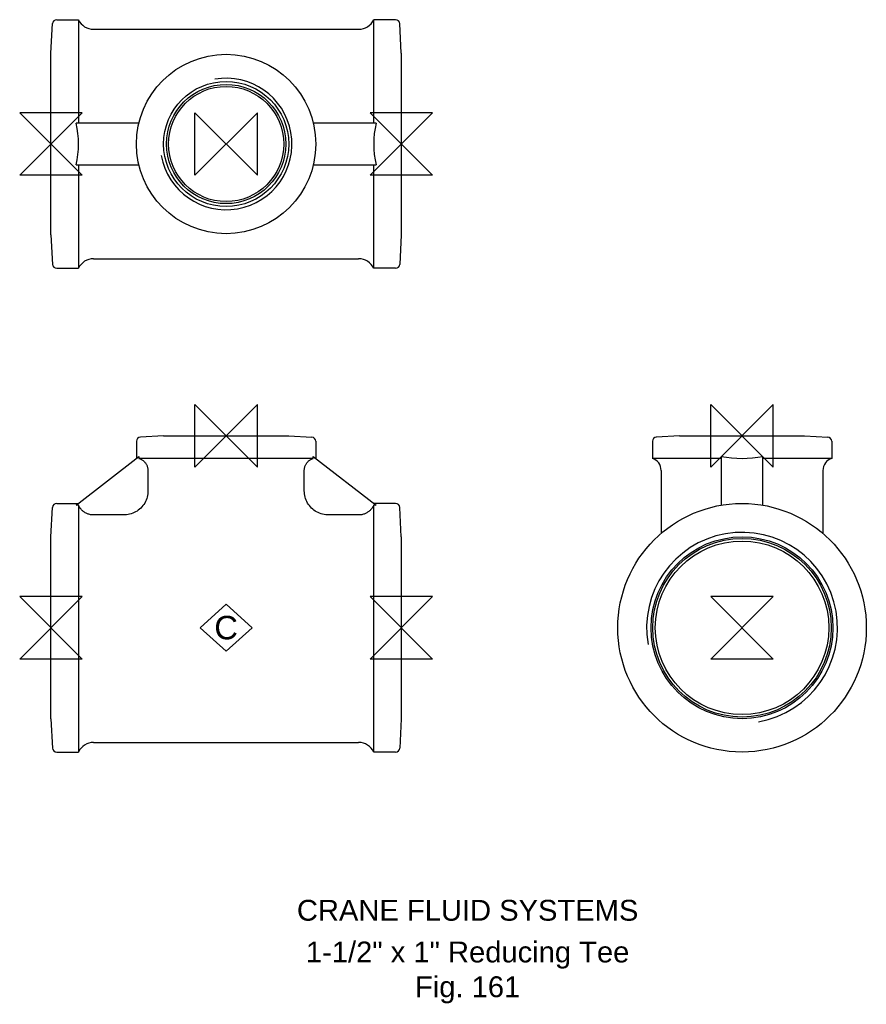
# Model space of a CAD drawing. Extents: x -8 to 196, y -90 to 146.
import ezdxf

# ---------------------------------------------------------------- set-up
doc = ezdxf.new("R2010")
doc.units = 0
doc.header["$MEASUREMENT"] = 0
doc.layers.get('0').update_dxf_attribs({"linetype": 'CONTINUOUS'})
for name, color, linetype in [('DETAIL', 2, 'CONTINUOUS'), ('ORIGIN', 6, 'CONTINUOUS'), ('SYMBOL', 3, 'CONTINUOUS')]:
    doc.layers.add(name, color=color, linetype=linetype)
doc.layers.add('TEXT', color=7, linetype='CONTINUOUS', lineweight=13)
doc.styles.add('fastrack', font='ARIAL.TTF')

# ---------------------------------------------------------------- blocks, each defined once
blk = doc.blocks.new('C Symbol')
at = {"layer": 'SYMBOL'}
for p, q in [((-10, 0), (0, 9)), ((0, 9), (10, 0)), ((0, -9), (-10, 0)), ((10, 0), (0, -9))]:
    blk.add_line(p, q, dxfattribs=at)
at = {"layer": 'SYMBOL', "insert": (0, 0), "char_height": 9, "attachment_point": 5, "style": 'fastrack'}
blk.add_mtext('C', dxfattribs=at)
blk = doc.blocks.new('ZPO')
at = {"layer": 'ORIGIN'}
for p, q in [((-20, 20), (20, -20)), ((20, 20), (-20, -20)), ((-20, -20), (-20, 20)), ((20, -20), (20, 20))]:
    blk.add_line(p, q, dxfattribs=at)

msp = doc.modelspace()

# ---------------------------------------------------------------- linework, layer by layer
at = {"layer": 'DETAIL'}
for p, q in [((0, 137.78), (0.37, 144.84)), ((1.37, 145.78), (6.6, 145.78)), ((6.6, 145.78), (6.6, 120.98)), ((77.4, 120.98), (77.4, 145.78)), ((82.63, 145.78), (77.4, 145.78)), ((84, 137.78), (83.63, 144.84)), ((10.22, 143.48), (73.78, 143.48)), ((0, 94.18), (0, 137.78)), ((84, 137.78), (84, 94.18)), ((21.09, 120.98), (6.06, 120.98)), ((77.94, 120.98), (62.91, 120.98)), ((6.06, 110.98), (21.09, 110.98)), ((6.6, 110.98), (6.6, 86.18)), ((62.91, 110.98), (77.94, 110.98)), ((77.4, 86.18), (77.4, 110.98)), ((0, 94.18), (0.37, 87.13)), ((84, 94.18), (83.63, 87.13)), ((10.22, 88.48), (73.78, 88.48)), ((1.37, 86.18), (6.6, 86.18)), ((82.63, 86.18), (77.4, 86.18)), ((27, 46), (21.45, 45.71)), ((27, 46), (57, 46)), ((57, 46), (62.55, 45.71)), ((150.71, 46), (145.16, 45.71)), ((150.71, 46), (180.71, 46)), ((180.71, 46), (186.26, 45.71)), ((20.5, 44.71), (20.5, 40.6)), ((63.5, 44.71), (63.5, 40.6)), ((144.21, 44.71), (144.21, 40.6)), ((187.21, 44.71), (187.21, 40.6)), ((6.06, 29.38), (21.09, 41.06)), ((21.09, 41.06), (21.09, 40.6)), ((62.91, 40.6), (21.09, 40.6)), ((62.91, 41.06), (77.94, 29.38)), ((62.91, 40.6), (62.91, 41.06)), ((160.71, 40.6), (144.21, 40.6)), ((160.71, 41.06), (160.71, 29.38)), ((170.71, 29.38), (170.71, 41.06)), ((187.21, 40.6), (170.71, 40.6)), ((23.26, 37.74), (23.26, 32.85)), ((60.74, 32.85), (60.74, 37.74)), ((146.31, 37.74), (146.31, 22.62)), ((185.11, 37.74), (185.11, 22.62)), ((0, 21.8), (0.37, 28.85)), ((1.37, 29.8), (6.6, 29.8)), ((6.6, 29.38), (6.06, 29.38)), ((6.6, 29.38), (6.6, -29.8)), ((82.63, 29.8), (77.4, 29.8)), ((77.4, -29.8), (77.4, 29.38)), ((77.94, 29.38), (77.4, 29.38)), ((84, 21.8), (83.63, 28.85)), ((17.34, 27.04), (10.22, 27.04)), ((73.78, 27.04), (66.66, 27.04)), ((0, -21.8), (0, 21.8)), ((84, 21.8), (84, -21.8)), ((0, -21.8), (0.37, -28.85)), ((84, -21.8), (83.63, -28.85)), ((10.22, -27.5), (73.78, -27.5)), ((1.37, -29.8), (6.6, -29.8)), ((82.63, -29.8), (77.4, -29.8))]:
    msp.add_line(p, q, dxfattribs=at)
at = {"layer": 'DETAIL', "flags": 128}
for points in [[(21.09, 40.6), (21.24, 40.55), (21.38, 40.49), (21.53, 40.43), (21.67, 40.36), (21.81, 40.27), (21.95, 40.18), (22.08, 40.09), (22.21, 39.99), (22.32, 39.88), (22.43, 39.77), (22.54, 39.66), (22.64, 39.53), (22.73, 39.4), (22.82, 39.26), (22.91, 39.12), (22.98, 38.98), (23.04, 38.84), (23.09, 38.69), (23.14, 38.53), (23.18, 38.38), (23.21, 38.21), (23.24, 38.05), (23.25, 37.89), (23.26, 37.74)], [(60.74, 37.74), (60.75, 37.89), (60.76, 38.05), (60.79, 38.21), (60.82, 38.38), (60.86, 38.53), (60.91, 38.69), (60.96, 38.84), (61.02, 38.98), (61.09, 39.12), (61.18, 39.26), (61.27, 39.4), (61.36, 39.53), (61.46, 39.66), (61.57, 39.77), (61.68, 39.88), (61.79, 39.99), (61.92, 40.09), (62.05, 40.18), (62.19, 40.27), (62.33, 40.36), (62.47, 40.43), (62.62, 40.49), (62.76, 40.55), (62.91, 40.6)], [(23.26, 32.85), (23.24, 32.47), (23.21, 32.09), (23.14, 31.71), (23.06, 31.33), (22.95, 30.96), (22.81, 30.6), (22.65, 30.25), (22.47, 29.91), (22.27, 29.59), (22.04, 29.28), (21.8, 28.98), (21.53, 28.71), (21.24, 28.45), (20.94, 28.21), (20.63, 27.99), (20.3, 27.79), (19.95, 27.62), (19.6, 27.47), (19.24, 27.34), (18.87, 27.23), (18.49, 27.15), (18.11, 27.09), (17.73, 27.05), (17.34, 27.04)], [(66.66, 27.04), (66.27, 27.05), (65.89, 27.09), (65.51, 27.15), (65.13, 27.23), (64.76, 27.34), (64.4, 27.47), (64.05, 27.62), (63.7, 27.79), (63.37, 27.99), (63.06, 28.21), (62.76, 28.45), (62.47, 28.71), (62.2, 28.98), (61.96, 29.28), (61.73, 29.59), (61.53, 29.91), (61.35, 30.25), (61.19, 30.6), (61.05, 30.96), (60.94, 31.33), (60.86, 31.71), (60.79, 32.09), (60.76, 32.47), (60.74, 32.85)], [(10.22, 27.04), (10.04, 27.05), (9.85, 27.06), (9.66, 27.08), (9.47, 27.11), (9.28, 27.16), (9.09, 27.21), (8.91, 27.27), (8.74, 27.33), (8.58, 27.4), (8.41, 27.48), (8.24, 27.58), (8.07, 27.68), (7.91, 27.79), (7.76, 27.9), (7.61, 28.02), (7.48, 28.15), (7.35, 28.28), (7.22, 28.41), (7.1, 28.56), (6.99, 28.71), (6.88, 28.88), (6.78, 29.04), (6.68, 29.21), (6.6, 29.38)], [(77.4, 29.38), (77.32, 29.21), (77.22, 29.04), (77.12, 28.88), (77.01, 28.71), (76.9, 28.56), (76.78, 28.41), (76.65, 28.28), (76.52, 28.15), (76.39, 28.02), (76.24, 27.9), (76.09, 27.79), (75.93, 27.68), (75.76, 27.58), (75.59, 27.48), (75.42, 27.4), (75.26, 27.33), (75.09, 27.27), (74.91, 27.21), (74.72, 27.16), (74.53, 27.11), (74.34, 27.08), (74.15, 27.06), (73.96, 27.05), (73.78, 27.04)]]:
    msp.add_lwpolyline(points, dxfattribs=at)
at = {"layer": 'DETAIL'}
for centre, radius in [((42, 115.98), 21.5), ((42, 115.98), 15), ((42, 115.98), 14.3), ((42, 115.98), 13.81), ((165.71, 0), 29.8), ((165.71, 0), 21.8), ((165.71, 0), 21.4), ((165.71, 0), 20.8)]:
    msp.add_circle(centre, radius, dxfattribs=at)
for centre, radius, start, end in [((1.37, 144.78), 1, 90, 177), ((10.22, 147.48), 4, 205.1507, 270), ((73.78, 147.48), 4, 270, 334.8493), ((82.63, 144.78), 1, 3, 90), ((42, 115.98), 15.78, 190, 100), ((10.22, 84.48), 4, 90, 154.8493), ((73.78, 84.48), 4, 25.1507, 90), ((1.37, 87.18), 1, 183, 270), ((82.63, 87.18), 1, 270, 357), ((21.5, 44.71), 1, 93, 180), ((62.5, 44.71), 1, 0, 87), ((145.21, 44.71), 1, 93, 180), ((186.21, 44.71), 1, 0, 87), ((143.31, 37.74), 3, 0, 72.5424), ((188.11, 37.74), 3, 107.4576, 180), ((1.37, 28.8), 1, 90, 177), ((82.63, 28.8), 1, 3, 90), ((165.71, 0), 22.88, 280, 190), ((10.22, -31.5), 4, 90, 154.8493), ((73.78, -31.5), 4, 25.1507, 90), ((1.37, -28.8), 1, 183, 270), ((82.63, -28.8), 1, 270, 357)]:
    msp.add_arc(centre, radius, start, end, dxfattribs=at)
for centre, major_axis, start_param, end_param in [((-31.75, 115.98), (38.35, 0), 6.114603, 6.451768), ((115.75, 115.98), (-38.35, 0), 6.114603, 6.451768), ((165.71, 57.31), (-21.5, 0), 1.336089, 1.805503)]:
    msp.add_ellipse(centre, major_axis=major_axis, ratio=0.776978, start_param=start_param, end_param=end_param, dxfattribs=at)

# ---------------------------------------------------------------- block references
at = {"xscale": 0.625, "yscale": 0.625, "zscale": 0.625}
msp.add_blockref('C Symbol', (42, 0), dxfattribs=at)
at = {"layer": 'ORIGIN', "xscale": 0.375, "yscale": 0.375, "zscale": 0.375, "rotation": 90}
for p in [(0, 115.98), (84, 115.98), (0, 0), (84, 0), (165.71, 0)]:
    msp.add_blockref('ZPO', p, dxfattribs=at)
at = {"layer": 'ORIGIN', "xscale": 0.375, "yscale": 0.375, "zscale": 0.375}
for p in [(42, 115.98), (42, 46), (165.71, 46)]:
    msp.add_blockref('ZPO', p, dxfattribs=at)

# ---------------------------------------------------------------- texts
at = {"layer": 'TEXT', "char_height": 5, "attachment_point": 2, "style": 'fastrack'}
for s, insert in [('CRANE FLUID SYSTEMS', (99.91, -65.23)), ('\\A1;1-1/2" x 1" Reducing Tee\\PFig. 161', (99.91, -75.23))]:
    msp.add_mtext(s, dxfattribs=dict(at, insert=insert))

doc.saveas('drawing.dxf')
